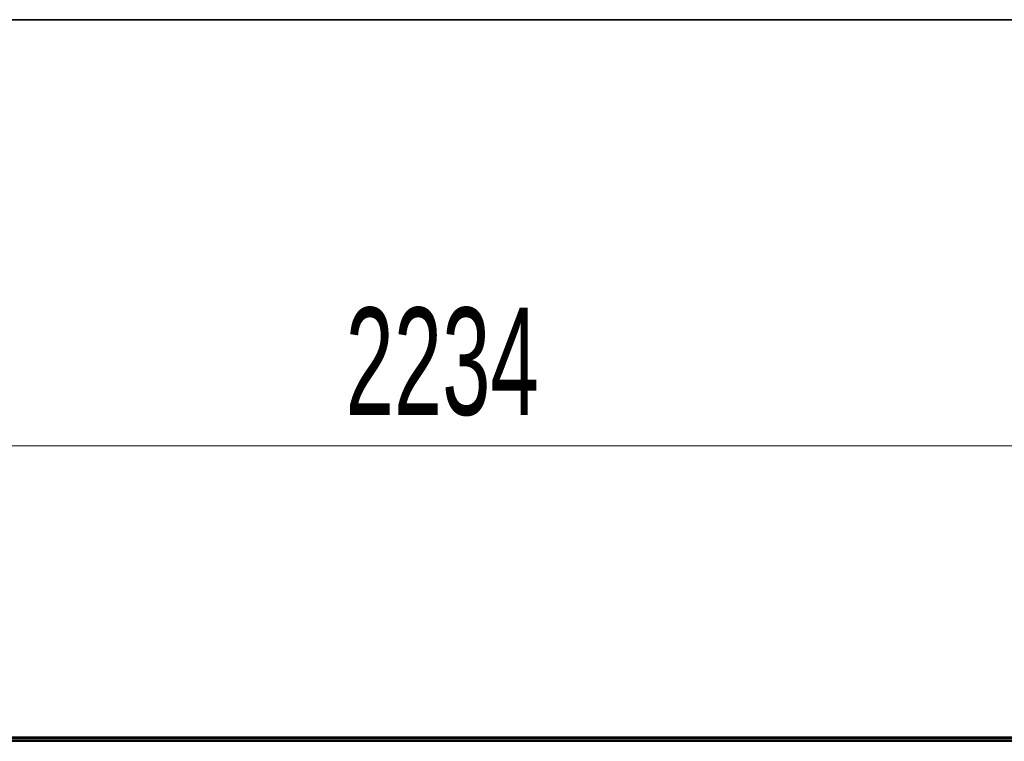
# Model space of a CAD drawing. Header units: millimetres. Extents: x 8 to 290, y 2 to 202.
# Tile 96 of 189: x 69 to 103, y 177 to 202. Entities that reach past the tile are written whole.
import ezdxf

# ---------------------------------------------------------------- set-up
doc = ezdxf.new("R2010")
doc.units = ezdxf.units.MM
doc.styles.add('SLDTEXTSTYLE2', font='TXT', dxfattribs={"width": 0.605})
doc.dimstyles.new('SLDDIMSTYLE1', dxfattribs={"dimtxt": 3.595646, "dimasz": 3, "dimexe": 0, "dimexo": 0.0625, "dimgap": 0.898912, "dimtad": 1, "dimlfac": 20, "dimrnd": 1e-09, "dimzin": 12, "dimdsep": 46, "dimtxsty": 'SLDTEXTSTYLE2', "dimsah": 1, "dimcen": 0.09, "dimadec": 0, "dimazin": 3, "dimtfac": 1, "dimtofl": 0, "dimtmove": 0, "dimatfit": 3, "dimfxl": 1, "dimfrac": 2, "dimtolj": 1, "dimtzin": 12, "dimarcsym": 0})

# ---------------------------------------------------------------- blocks, each defined once
blk = doc.blocks.new('_D_2')
at = {"color": 7, "linetype": 'Continuous', "lineweight": 0}
for p, q in [((29.842, 177.811), (29.842, 188.011)), ((141.542, 178.011), (141.542, 188.011)), ((141.542, 187.011), (29.842, 187.011))]:
    blk.add_line(p, q, dxfattribs=at)
at = {"color": 7, "linetype": 'Continuous', "lineweight": 18}
for points in [[(29.842, 187.011), (32.842, 186.261), (32.842, 187.761)], [(141.542, 187.011), (138.542, 187.761), (138.542, 186.261)]]:
    blk.add_solid(points, dxfattribs=at)
at = {"color": 7, "linetype": 'Continuous', "lineweight": 18, "insert": (80.204, 191.786), "char_height": 3.7042, "attachment_point": 1, "style": 'SLDTEXTSTYLE2'}
blk.add_mtext('2234', dxfattribs=at)

msp = doc.modelspace()

# ---------------------------------------------------------------- linework, layer by layer
at = {"color": 7, "linetype": 'Continuous', "lineweight": 35}
msp.add_line((7.98707, 201.72938), (289.98707, 201.72938), dxfattribs=at)
at = {"color": 7, "linetype": 'Continuous', "lineweight": 25}
for p, q in [((29.84172, 176.81084), (104.54172, 176.81084)), ((104.47422, 176.91084), (29.90922, 176.91084)), ((29.90922, 176.86084), (104.47422, 176.86084)), ((29.92422, 176.96084), (104.45922, 176.96084))]:
    msp.add_line(p, q, dxfattribs=at)

# ---------------------------------------------------------------- dimensions: what is measured, and where the dimension line sits
at = {"color": 7, "linetype": 'Continuous', "lineweight": 18}
dim = msp.add_linear_dim(base=(29.84172, 187.01084), p1=(141.54172, 177.01084), p2=(29.84172, 176.81084), dimstyle='SLDDIMSTYLE1', dxfattribs=at)
dim.commit()
dim.dimension.update_dxf_attribs({"geometry": '_D_2', "text_midpoint": (85.69172, 187.01084), "dimtype": 160})

doc.saveas('drawing.dxf')
